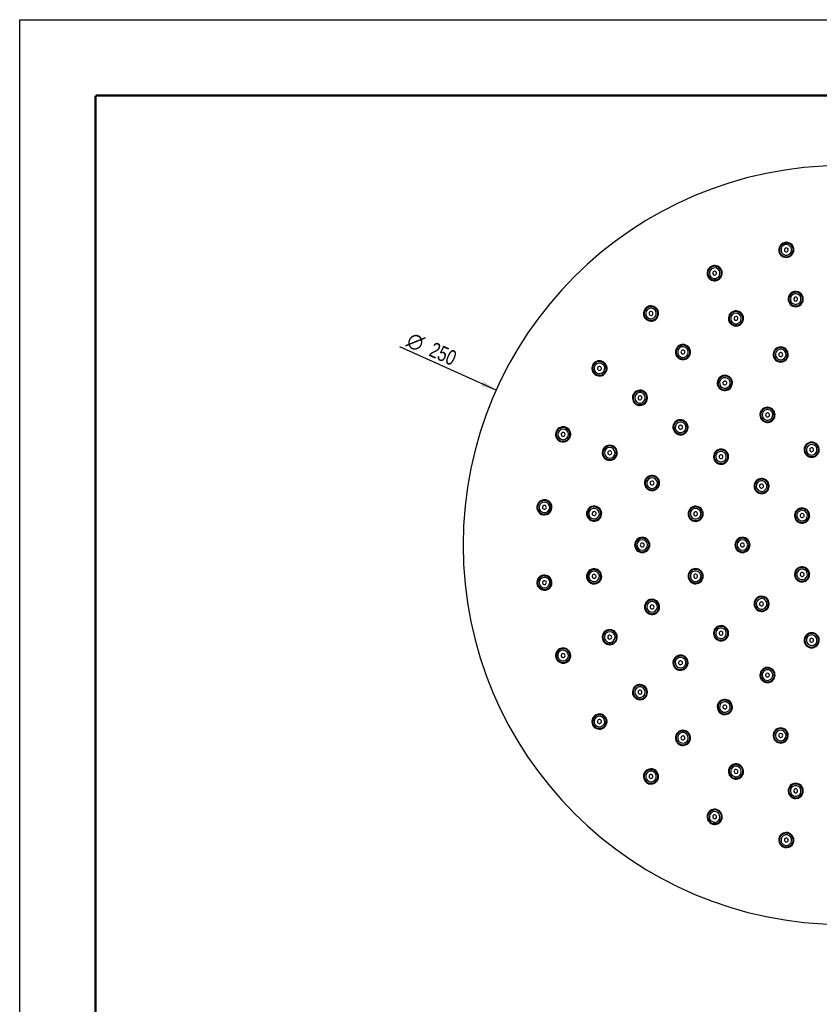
# Model space of a CAD drawing. Header units: millimetres. Extents: x 0 to 210, y 0 to 297.
# Tile 6 of 7: x 0 to 105, y 167 to 297. Entities that reach past the tile are written whole.
import ezdxf
from ezdxf.enums import TextEntityAlignment as Align

# ---------------------------------------------------------------- set-up
doc = ezdxf.new("R2010")
doc.units = ezdxf.units.MM
doc.header["$LTSCALE"] = 19.36
doc.layers.get('0').update_dxf_attribs({"linetype": 'CONTINUOUS'})
doc.layers.add('00_COMPONENTI', color=7, linetype='CONTINUOUS')
doc.layers.add('50_QUOTE', color=7, linetype='CONTINUOUS')
doc.styles.get("Standard").update_dxf_attribs({"font": 'txt', "width": 1.15})
doc.styles.add('TEXTSTYLE_2', font='gdt', dxfattribs={"width": 1.15})
doc.dimstyles.new('DIMSTYLE_2', dxfattribs={"dimtxt": 2, "dimasz": 2, "dimexe": 1, "dimexo": 0.5, "dimtad": 1, "dimlfac": 2.5, "dimdsep": 46, "dimtxsty": 'Standard', "dimblk": '_FILLED', "dimblk1": '_FILLED', "dimblk2": '_FILLED', "dimcen": 0.09, "dimazin": 2, "dimtfac": 1, "dimtofl": 0, "dimtmove": 0, "dimatfit": 1, "dimldrblk": '_FILLED', "dimfxl": 0, "dimtolj": 1, "dimarcsym": 0})

# ---------------------------------------------------------------- blocks, each defined once
blk = doc.blocks.new('_FILLED')
at = {"color": 0, "linetype": 'ByBlock'}
blk.add_solid([(0, 0), (-1, 0.175), (-1, -0.175)], dxfattribs=at)
blk = doc.blocks.new('*D3')
at = {"layer": '50_QUOTE', "color": 2, "linetype": 'Continuous'}
blk.add_line((62.77, 248.18), (50.06, 253.87), dxfattribs=at)
at = {"layer": '50_QUOTE', "color": 2, "linetype": 'Continuous', "xscale": 2, "yscale": 2, "zscale": 2, "rotation": 335.8921643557}
blk.add_blockref('_FILLED', (62.77, 248.18), dxfattribs=at)
at = {"layer": '50_QUOTE', "color": 2, "linetype": 'Continuous', "style": 'TEXTSTYLE_2'}
blk.add_text('n', height=2, rotation=-24.1078, dxfattribs=at).set_placement((52.7, 253.24), align=Align.RIGHT)
at = {"layer": '50_QUOTE', "color": 2, "linetype": 'Continuous', "width": 0.776952}
blk.add_text('250', height=2, rotation=-24.1078, dxfattribs=at).set_placement((56.95, 251.34), align=Align.RIGHT)

msp = doc.modelspace()

# ---------------------------------------------------------------- linework, layer by layer
at = {"color": 7, "linetype": 'Continuous'}
for p, q in [((0, 0), (0, 297)), ((0, 297), (210, 297))]:
    msp.add_line(p, q, dxfattribs=at)
at = {"color": 7, "linetype": 'Continuous', "const_width": 0.3}
for points in [[(10, 287), (200, 287)], [(10, 10), (10, 287)]]:
    msp.add_lwpolyline(points, dxfattribs=at)
at = {"layer": '00_COMPONENTI', "color": 7, "linetype": 'Continuous'}
for centre, radius, start, end in [((108.4135, 227.7604), 50, 90, 270), ((100.9932, 266.6589), 1, 10.8, 190.8), ((100.9932, 266.6589), 0.9, 10.8, 190.8), ((100.9932, 266.6589), 0.9, 10.8, 190.8), ((100.9932, 266.6589), 1, 190.8, 10.8), ((100.9932, 266.6589), 0.9, 190.8, 10.8), ((100.9932, 266.6589), 0.9, 190.8, 10.8), ((100.9932, 266.6589), 0.26, 10.8, 190.8), ((100.9932, 266.6589), 0.26, 190.8, 10.8), ((91.5527, 263.5915), 1, 32.013829, 205.2), ((91.5527, 263.5915), 0.9, 25.2, 205.2), ((91.5527, 263.5915), 0.9, 25.2, 205.2), ((91.5527, 263.5915), 1, 212.013829, 25.2), ((91.5527, 263.5915), 0.9, 205.2, 25.2), ((91.5527, 263.5915), 0.9, 205.2, 25.2), ((91.5527, 263.5915), 0.26, 25.2, 205.2), ((91.5527, 263.5915), 0.26, 205.2, 25.2), ((91.5527, 263.5915), 1, 25.2, 32.013829), ((91.5527, 263.5915), 1, 205.2, 212.013829), ((102.2299, 260.1758), 1, 10.8, 190.8), ((102.2299, 260.1758), 0.9, 10.8, 190.8), ((102.2299, 260.1758), 0.9, 10.8, 190.8), ((102.2299, 260.1758), 1, 190.8, 10.8), ((102.2299, 260.1758), 0.9, 190.8, 10.8), ((102.2299, 260.1758), 0.9, 190.8, 10.8), ((102.2299, 260.1758), 0.26, 10.8, 190.8), ((102.2299, 260.1758), 0.26, 190.8, 10.8), ((83.1715, 258.2727), 1, 46.413829, 212.786171), ((83.1715, 258.2727), 0.9, 39.6, 219.6), ((83.1715, 258.2727), 0.9, 39.6, 219.6), ((83.1715, 258.2727), 0.9, 219.6, 39.6), ((83.1715, 258.2727), 0.9, 219.6, 39.6), ((83.1715, 258.2727), 1, 226.413829, 32.786171), ((83.1715, 258.2727), 0.26, 39.6, 219.6), ((83.1715, 258.2727), 0.26, 219.6, 39.6), ((83.1715, 258.2727), 1, 39.6, 46.413829), ((83.1715, 258.2727), 1, 32.786171, 39.6), ((94.3628, 257.6197), 1, 32.013829, 205.2), ((94.3628, 257.6197), 0.9, 25.2, 205.2), ((94.3628, 257.6197), 0.9, 25.2, 205.2), ((83.1715, 258.2727), 1, 212.786171, 219.6), ((83.1715, 258.2727), 1, 219.6, 226.413829), ((94.3628, 257.6197), 1, 205.2, 212.013829), ((94.3628, 257.6197), 1, 212.013829, 25.2), ((94.3628, 257.6197), 0.9, 205.2, 25.2), ((94.3628, 257.6197), 0.9, 205.2, 25.2), ((94.3628, 257.6197), 0.26, 25.2, 205.2), ((94.3628, 257.6197), 0.26, 205.2, 25.2), ((94.3628, 257.6197), 1, 25.2, 32.013829), ((87.3785, 253.1873), 1, 46.413829, 212.786171), ((87.3785, 253.1873), 0.9, 39.6, 219.6), ((87.3785, 253.1873), 0.9, 39.6, 219.6), ((87.3785, 253.1873), 0.9, 219.6, 39.6), ((87.3785, 253.1873), 0.9, 219.6, 39.6), ((87.3785, 253.1873), 1, 226.413829, 32.786171), ((87.3785, 253.1873), 0.26, 39.6, 219.6), ((87.3785, 253.1873), 0.26, 219.6, 39.6), ((87.3785, 253.1873), 1, 39.6, 46.413829), ((87.3785, 253.1873), 1, 32.786171, 39.6), ((100.2555, 252.8683), 1, 24.813829, 198), ((100.2555, 252.8683), 1, 204.813829, 18), ((100.2555, 252.8683), 0.9, 18, 198), ((100.2555, 252.8683), 0.9, 18, 198), ((100.2555, 252.8683), 0.9, 198, 18), ((100.2555, 252.8683), 0.9, 198, 18), ((100.2555, 252.8683), 0.26, 18, 198), ((100.2555, 252.8683), 1, 18, 24.813829), ((76.3765, 251.0367), 1, 60.813829, 227.186171), ((76.3765, 251.0367), 0.9, 54, 234), ((76.3765, 251.0367), 0.9, 54, 234), ((76.3765, 251.0367), 1, 54, 60.813829), ((76.3765, 251.0367), 1, 47.186171, 54), ((87.3785, 253.1873), 1, 212.786171, 219.6), ((87.3785, 253.1873), 1, 219.6, 226.413829), ((100.2555, 252.8683), 1, 198, 204.813829), ((100.2555, 252.8683), 0.26, 198, 18), ((76.3765, 251.0367), 0.9, 234, 54), ((76.3765, 251.0367), 0.9, 234, 54), ((76.3765, 251.0367), 1, 240.813829, 47.186171), ((76.3765, 251.0367), 0.26, 54, 234), ((76.3765, 251.0367), 0.26, 234, 54), ((76.3765, 251.0367), 1, 227.186171, 234), ((76.3765, 251.0367), 1, 234, 240.813829), ((92.896, 249.1184), 1, 42.813829, 209.186171), ((92.896, 249.1184), 0.9, 36, 216), ((92.896, 249.1184), 0.9, 36, 216), ((92.896, 249.1184), 1, 222.813829, 29.186171), ((92.896, 249.1184), 0.9, 216, 36), ((92.896, 249.1184), 0.9, 216, 36), ((92.896, 249.1184), 0.26, 36, 216), ((92.896, 249.1184), 0.26, 216, 36), ((92.896, 249.1184), 1, 36, 42.813829), ((92.896, 249.1184), 1, 29.186171, 36), ((81.716, 247.1573), 1, 60.813829, 227.186171), ((81.716, 247.1573), 0.9, 54, 234), ((81.716, 247.1573), 0.9, 54, 234), ((81.716, 247.1573), 1, 240.813829, 47.186171), ((81.716, 247.1573), 1, 54, 60.813829), ((81.716, 247.1573), 1, 47.186171, 54), ((92.896, 249.1184), 1, 209.186171, 216), ((92.896, 249.1184), 1, 216, 222.813829), ((81.716, 247.1573), 0.9, 234, 54), ((81.716, 247.1573), 0.9, 234, 54), ((81.716, 247.1573), 0.26, 54, 234), ((81.716, 247.1573), 0.26, 234, 54), ((81.716, 247.1573), 1, 227.186171, 234), ((81.716, 247.1573), 1, 234, 240.813829), ((98.5135, 244.9077), 1, 36.813829, 203.186171), ((98.5135, 244.9077), 0.9, 30, 210), ((98.5135, 244.9077), 0.9, 30, 210), ((98.5135, 244.9077), 1, 216.813829, 23.186171), ((98.5135, 244.9077), 0.9, 210, 30), ((98.5135, 244.9077), 0.9, 210, 30), ((98.5135, 244.9077), 1, 30, 36.813829), ((98.5135, 244.9077), 1, 23.186171, 30), ((87.0555, 243.2779), 1, 60.813829, 227.186171), ((87.0555, 243.2779), 0.9, 54, 234), ((87.0555, 243.2779), 0.9, 54, 234), ((87.0555, 243.2779), 0.9, 234, 54), ((87.0555, 243.2779), 0.9, 234, 54), ((87.0555, 243.2779), 1, 240.813829, 47.186171), ((87.0555, 243.2779), 1, 54, 60.813829), ((87.0555, 243.2779), 1, 47.186171, 54), ((98.5135, 244.9077), 1, 203.186171, 210), ((98.5135, 244.9077), 1, 210, 216.813829), ((98.5135, 244.9077), 0.26, 30, 210), ((98.5135, 244.9077), 0.26, 210, 30), ((71.5944, 242.3381), 1, 68.4, 241.586171), ((71.5944, 242.3381), 0.9, 68.4, 248.4), ((71.5944, 242.3381), 0.9, 68.4, 248.4), ((71.5944, 242.3381), 1, 248.4, 61.586171), ((71.5944, 242.3381), 0.9, 248.4, 68.4), ((71.5944, 242.3381), 0.9, 248.4, 68.4), ((71.5944, 242.3381), 1, 61.586171, 68.4), ((87.0555, 243.2779), 0.26, 54, 234), ((87.0555, 243.2779), 0.26, 234, 54), ((71.5944, 242.3381), 1, 241.586171, 248.4), ((71.5944, 242.3381), 0.26, 68.4, 248.4), ((71.5944, 242.3381), 0.26, 248.4, 68.4), ((87.0555, 243.2779), 1, 227.186171, 234), ((87.0555, 243.2779), 1, 234, 240.813829), ((77.7309, 239.9085), 1, 68.4, 241.586171), ((77.7309, 239.9085), 0.9, 68.4, 248.4), ((77.7309, 239.9085), 0.9, 68.4, 248.4), ((77.7309, 239.9085), 1, 248.4, 61.586171), ((77.7309, 239.9085), 0.9, 248.4, 68.4), ((77.7309, 239.9085), 0.9, 248.4, 68.4), ((77.7309, 239.9085), 0.26, 68.4, 248.4), ((77.7309, 239.9085), 0.26, 248.4, 68.4), ((77.7309, 239.9085), 1, 61.586171, 68.4), ((92.395, 239.3985), 1, 60.813829, 227.186171), ((92.395, 239.3985), 0.9, 54, 234), ((92.395, 239.3985), 0.9, 54, 234), ((92.395, 239.3985), 0.9, 234, 54), ((92.395, 239.3985), 0.9, 234, 54), ((92.395, 239.3985), 1, 240.813829, 47.186171), ((92.395, 239.3985), 1, 54, 60.813829), ((92.395, 239.3985), 1, 47.186171, 54), ((104.3345, 240.3143), 1, 24.813829, 198), ((104.3345, 240.3143), 1, 204.813829, 18), ((104.3345, 240.3143), 0.9, 18, 198), ((104.3345, 240.3143), 0.9, 18, 198), ((104.3345, 240.3143), 0.9, 198, 18), ((104.3345, 240.3143), 0.9, 198, 18), ((104.3345, 240.3143), 0.26, 18, 198), ((104.3345, 240.3143), 0.26, 198, 18), ((104.3345, 240.3143), 1, 18, 24.813829), ((77.7309, 239.9085), 1, 241.586171, 248.4), ((92.395, 239.3985), 0.26, 54, 234), ((92.395, 239.3985), 0.26, 234, 54), ((104.3345, 240.3143), 1, 198, 204.813829), ((92.395, 239.3985), 1, 227.186171, 234), ((92.395, 239.3985), 1, 234, 240.813829), ((83.3056, 235.9184), 1, 72, 245.186171), ((83.3056, 235.9184), 0.9, 72, 252), ((83.3056, 235.9184), 0.9, 72, 252), ((83.3056, 235.9184), 1, 252, 65.186171), ((83.3056, 235.9184), 0.9, 252, 72), ((83.3056, 235.9184), 0.9, 252, 72), ((83.3056, 235.9184), 1, 65.186171, 72), ((97.7345, 235.5191), 1, 60.813829, 227.186171), ((97.7345, 235.5191), 0.9, 54, 234), ((97.7345, 235.5191), 0.9, 54, 234), ((97.7345, 235.5191), 0.9, 234, 54), ((97.7345, 235.5191), 0.9, 234, 54), ((97.7345, 235.5191), 1, 240.813829, 47.186171), ((97.7345, 235.5191), 1, 54, 60.813829), ((97.7345, 235.5191), 1, 47.186171, 54), ((83.3056, 235.9184), 1, 245.186171, 252), ((83.3056, 235.9184), 0.26, 72, 252), ((83.3056, 235.9184), 0.26, 252, 72), ((97.7345, 235.5191), 0.26, 54, 234), ((97.7345, 235.5191), 0.26, 234, 54), ((69.1258, 232.7236), 1, 82.8, 262.8), ((69.1258, 232.7236), 0.9, 82.8, 262.8), ((69.1258, 232.7236), 0.9, 82.8, 262.8), ((69.1258, 232.7236), 1, 262.8, 82.8), ((69.1258, 232.7236), 0.9, 262.8, 82.8), ((69.1258, 232.7236), 0.9, 262.8, 82.8), ((97.7345, 235.5191), 1, 227.186171, 234), ((97.7345, 235.5191), 1, 234, 240.813829), ((69.1258, 232.7236), 0.26, 82.8, 262.8), ((69.1258, 232.7236), 0.26, 262.8, 82.8), ((75.6737, 231.8964), 1, 82.8, 262.8), ((75.6737, 231.8964), 0.9, 82.8, 262.8), ((75.6737, 231.8964), 0.9, 82.8, 262.8), ((75.6737, 231.8964), 1, 262.8, 82.8), ((75.6737, 231.8964), 0.9, 262.8, 82.8), ((75.6737, 231.8964), 0.9, 262.8, 82.8), ((89.0462, 231.877), 1, 78, 258), ((89.0462, 231.877), 0.9, 78, 258), ((89.0462, 231.877), 0.9, 78, 258), ((89.0462, 231.877), 1, 258, 78), ((89.0462, 231.877), 0.9, 258, 78), ((89.0462, 231.877), 0.9, 258, 78), ((103.074, 231.6397), 1, 60.813829, 227.186171), ((103.074, 231.6397), 0.9, 54, 234), ((103.074, 231.6397), 0.9, 54, 234), ((103.074, 231.6397), 0.9, 234, 54), ((103.074, 231.6397), 0.9, 234, 54), ((103.074, 231.6397), 1, 240.813829, 47.186171), ((103.074, 231.6397), 1, 54, 60.813829), ((103.074, 231.6397), 1, 47.186171, 54), ((75.6737, 231.8964), 0.26, 82.8, 262.8), ((75.6737, 231.8964), 0.26, 262.8, 82.8), ((89.0462, 231.877), 0.26, 78, 258), ((89.0462, 231.877), 0.26, 258, 78), ((103.074, 231.6397), 0.26, 54, 234), ((103.074, 231.6397), 0.26, 234, 54), ((103.074, 231.6397), 1, 227.186171, 234), ((103.074, 231.6397), 1, 234, 240.813829), ((82.0135, 227.7604), 1, 90, 270), ((82.0135, 227.7604), 0.9, 90, 270), ((82.0135, 227.7604), 0.9, 90, 270), ((82.0135, 227.7604), 1, 270, 90), ((82.0135, 227.7604), 0.9, 270, 90), ((82.0135, 227.7604), 0.9, 270, 90), ((95.2135, 227.7604), 1, 90, 270), ((95.2135, 227.7604), 0.9, 90, 270), ((95.2135, 227.7604), 0.9, 90, 270), ((95.2135, 227.7604), 1, 270, 90), ((95.2135, 227.7604), 0.9, 270, 90), ((95.2135, 227.7604), 0.9, 270, 90), ((82.0135, 227.7604), 0.26, 90, 270), ((82.0135, 227.7604), 0.26, 270, 90), ((95.2135, 227.7604), 0.26, 90, 270), ((95.2135, 227.7604), 0.26, 270, 90), ((75.6737, 223.6244), 1, 97.2, 277.2), ((75.6737, 223.6244), 1, 277.2, 97.2), ((89.0462, 223.6437), 1, 102, 282), ((89.0462, 223.6437), 1, 282, 102), ((89.0462, 223.6437), 0.9, 282, 102), ((89.0462, 223.6437), 0.9, 282, 102), ((103.074, 223.881), 1, 132.813829, 299.186171), ((103.074, 223.881), 0.9, 126, 306), ((103.074, 223.881), 0.9, 126, 306), ((103.074, 223.881), 1, 126, 132.813829), ((103.074, 223.881), 1, 119.186171, 126), ((103.074, 223.881), 0.9, 306, 126), ((103.074, 223.881), 0.9, 306, 126), ((103.074, 223.881), 1, 312.813829, 119.186171), ((69.1258, 222.7972), 1, 97.2, 277.2), ((69.1258, 222.7972), 0.9, 97.2, 277.2), ((69.1258, 222.7972), 0.9, 97.2, 277.2), ((69.1258, 222.7972), 1, 277.2, 97.2), ((69.1258, 222.7972), 0.9, 277.2, 97.2), ((69.1258, 222.7972), 0.9, 277.2, 97.2), ((75.6737, 223.6244), 0.9, 97.2, 277.2), ((75.6737, 223.6244), 0.9, 97.2, 277.2), ((75.6737, 223.6244), 0.26, 97.2, 277.2), ((75.6737, 223.6244), 0.9, 277.2, 97.2), ((75.6737, 223.6244), 0.9, 277.2, 97.2), ((75.6737, 223.6244), 0.26, 277.2, 97.2), ((89.0462, 223.6437), 0.9, 102, 282), ((89.0462, 223.6437), 0.9, 102, 282), ((89.0462, 223.6437), 0.26, 102, 282), ((89.0462, 223.6437), 0.26, 282, 102), ((103.074, 223.881), 0.26, 126, 306), ((103.074, 223.881), 0.26, 306, 126), ((69.1258, 222.7972), 0.26, 97.2, 277.2), ((69.1258, 222.7972), 0.26, 277.2, 97.2), ((103.074, 223.881), 1, 299.186171, 306), ((103.074, 223.881), 1, 306, 312.813829), ((97.7345, 220.0016), 1, 132.813829, 299.186171), ((97.7345, 220.0016), 0.9, 126, 306), ((97.7345, 220.0016), 0.9, 126, 306), ((97.7345, 220.0016), 1, 126, 132.813829), ((97.7345, 220.0016), 1, 119.186171, 126), ((97.7345, 220.0016), 0.9, 306, 126), ((97.7345, 220.0016), 0.9, 306, 126), ((97.7345, 220.0016), 1, 312.813829, 119.186171), ((83.3056, 219.6023), 1, 114.813829, 288), ((83.3056, 219.6023), 0.9, 108, 288), ((83.3056, 219.6023), 0.9, 108, 288), ((83.3056, 219.6023), 1, 108, 114.813829), ((83.3056, 219.6023), 1, 294.813829, 108), ((83.3056, 219.6023), 0.9, 288, 108), ((83.3056, 219.6023), 0.9, 288, 108), ((83.3056, 219.6023), 0.26, 108, 288), ((83.3056, 219.6023), 0.26, 288, 108), ((97.7345, 220.0016), 0.26, 126, 306), ((97.7345, 220.0016), 0.26, 306, 126), ((83.3056, 219.6023), 1, 288, 294.813829), ((97.7345, 220.0016), 1, 299.186171, 306), ((97.7345, 220.0016), 1, 306, 312.813829), ((92.395, 216.1222), 1, 132.813829, 299.186171), ((92.395, 216.1222), 0.9, 126, 306), ((92.395, 216.1222), 0.9, 126, 306), ((92.395, 216.1222), 1, 126, 132.813829), ((92.395, 216.1222), 1, 119.186171, 126), ((92.395, 216.1222), 0.9, 306, 126), ((92.395, 216.1222), 0.9, 306, 126), ((92.395, 216.1222), 1, 312.813829, 119.186171), ((77.7309, 215.6123), 1, 118.413829, 291.6), ((77.7309, 215.6123), 0.9, 111.6, 291.6), ((77.7309, 215.6123), 0.9, 111.6, 291.6), ((77.7309, 215.6123), 1, 111.6, 118.413829), ((77.7309, 215.6123), 1, 298.413829, 111.6), ((77.7309, 215.6123), 0.9, 291.6, 111.6), ((77.7309, 215.6123), 0.9, 291.6, 111.6), ((77.7309, 215.6123), 0.26, 111.6, 291.6), ((77.7309, 215.6123), 0.26, 291.6, 111.6), ((92.395, 216.1222), 0.26, 126, 306), ((92.395, 216.1222), 0.26, 306, 126), ((104.3345, 215.2064), 1, 162, 335.186171), ((104.3345, 215.2064), 1, 155.186171, 162), ((104.3345, 215.2064), 1, 342, 155.186171), ((104.3345, 215.2064), 0.9, 162, 342), ((104.3345, 215.2064), 0.9, 162, 342), ((104.3345, 215.2064), 0.9, 342, 162), ((104.3345, 215.2064), 0.9, 342, 162), ((104.3345, 215.2064), 0.26, 342, 162), ((71.5944, 213.1826), 1, 298.413829, 111.6), ((77.7309, 215.6123), 1, 291.6, 298.413829), ((92.395, 216.1222), 1, 299.186171, 306), ((92.395, 216.1222), 1, 306, 312.813829), ((104.3345, 215.2064), 0.26, 162, 342), ((104.3345, 215.2064), 1, 335.186171, 342), ((71.5944, 213.1826), 1, 118.413829, 291.6), ((71.5944, 213.1826), 0.9, 111.6, 291.6), ((71.5944, 213.1826), 0.9, 111.6, 291.6), ((71.5944, 213.1826), 1, 111.6, 118.413829), ((71.5944, 213.1826), 0.9, 291.6, 111.6), ((71.5944, 213.1826), 0.9, 291.6, 111.6), ((71.5944, 213.1826), 0.26, 111.6, 291.6), ((71.5944, 213.1826), 0.26, 291.6, 111.6), ((87.0555, 212.2428), 1, 132.813829, 299.186171), ((87.0555, 212.2428), 0.9, 126, 306), ((87.0555, 212.2428), 0.9, 126, 306), ((87.0555, 212.2428), 1, 126, 132.813829), ((87.0555, 212.2428), 1, 119.186171, 126), ((87.0555, 212.2428), 0.9, 306, 126), ((87.0555, 212.2428), 0.9, 306, 126), ((87.0555, 212.2428), 1, 312.813829, 119.186171), ((71.5944, 213.1826), 1, 291.6, 298.413829), ((87.0555, 212.2428), 0.26, 126, 306), ((87.0555, 212.2428), 0.26, 306, 126), ((98.5135, 210.6131), 1, 336.813829, 143.186171), ((87.0555, 212.2428), 1, 299.186171, 306), ((87.0555, 212.2428), 1, 306, 312.813829), ((98.5135, 210.6131), 1, 156.813829, 323.186171), ((98.5135, 210.6131), 1, 150, 156.813829), ((98.5135, 210.6131), 0.9, 150, 330), ((98.5135, 210.6131), 0.9, 150, 330), ((98.5135, 210.6131), 1, 143.186171, 150), ((98.5135, 210.6131), 0.9, 330, 150), ((98.5135, 210.6131), 0.9, 330, 150), ((98.5135, 210.6131), 0.26, 150, 330), ((98.5135, 210.6131), 0.26, 330, 150), ((81.716, 208.3634), 1, 132.813829, 299.186171), ((81.716, 208.3634), 0.9, 126, 306), ((81.716, 208.3634), 0.9, 126, 306), ((81.716, 208.3634), 1, 126, 132.813829), ((81.716, 208.3634), 1, 119.186171, 126), ((81.716, 208.3634), 0.9, 306, 126), ((81.716, 208.3634), 0.9, 306, 126), ((81.716, 208.3634), 1, 312.813829, 119.186171), ((98.5135, 210.6131), 1, 323.186171, 330), ((98.5135, 210.6131), 1, 330, 336.813829), ((81.716, 208.3634), 0.26, 126, 306), ((81.716, 208.3634), 0.26, 306, 126), ((81.716, 208.3634), 1, 299.186171, 306), ((81.716, 208.3634), 1, 306, 312.813829), ((92.896, 206.4023), 1, 150.813829, 317.186171), ((92.896, 206.4023), 0.9, 144, 324), ((92.896, 206.4023), 0.9, 144, 324), ((92.896, 206.4023), 1, 144, 150.813829), ((92.896, 206.4023), 1, 137.186171, 144), ((92.896, 206.4023), 1, 330.813829, 137.186171), ((92.896, 206.4023), 0.9, 324, 144), ((92.896, 206.4023), 0.9, 324, 144), ((92.896, 206.4023), 0.26, 144, 324), ((92.896, 206.4023), 0.26, 324, 144), ((76.3765, 204.4841), 1, 132.813829, 299.186171), ((76.3765, 204.4841), 0.9, 126, 306), ((76.3765, 204.4841), 0.9, 126, 306), ((76.3765, 204.4841), 1, 126, 132.813829), ((76.3765, 204.4841), 1, 119.186171, 126), ((76.3765, 204.4841), 0.9, 306, 126), ((76.3765, 204.4841), 0.9, 306, 126), ((76.3765, 204.4841), 1, 312.813829, 119.186171), ((92.896, 206.4023), 1, 317.186171, 324), ((92.896, 206.4023), 1, 324, 330.813829), ((76.3765, 204.4841), 0.26, 126, 306), ((76.3765, 204.4841), 0.26, 306, 126), ((76.3765, 204.4841), 1, 299.186171, 306), ((76.3765, 204.4841), 1, 306, 312.813829), ((87.3785, 202.3334), 1, 147.213829, 313.586171), ((87.3785, 202.3334), 0.9, 140.4, 320.4), ((87.3785, 202.3334), 0.9, 140.4, 320.4), ((87.3785, 202.3334), 1, 140.4, 147.213829), ((87.3785, 202.3334), 1, 133.586171, 140.4), ((87.3785, 202.3334), 0.9, 320.4, 140.4), ((87.3785, 202.3334), 0.9, 320.4, 140.4), ((87.3785, 202.3334), 1, 327.213829, 133.586171), ((87.3785, 202.3334), 0.26, 140.4, 320.4), ((87.3785, 202.3334), 0.26, 320.4, 140.4), ((100.2555, 202.6525), 1, 162, 335.186171), ((100.2555, 202.6525), 1, 155.186171, 162), ((100.2555, 202.6525), 1, 342, 155.186171), ((100.2555, 202.6525), 0.9, 162, 342), ((100.2555, 202.6525), 0.9, 162, 342), ((100.2555, 202.6525), 0.9, 342, 162), ((100.2555, 202.6525), 0.9, 342, 162), ((100.2555, 202.6525), 0.26, 162, 342), ((100.2555, 202.6525), 0.26, 342, 162), ((87.3785, 202.3334), 1, 313.586171, 320.4), ((87.3785, 202.3334), 1, 320.4, 327.213829), ((100.2555, 202.6525), 1, 335.186171, 342), ((94.3628, 197.9011), 1, 334.8, 147.986171), ((94.3628, 197.9011), 0.9, 334.8, 154.8), ((94.3628, 197.9011), 0.9, 334.8, 154.8), ((83.1715, 197.248), 1, 147.213829, 313.586171), ((83.1715, 197.248), 0.9, 140.4, 320.4), ((83.1715, 197.248), 0.9, 140.4, 320.4), ((83.1715, 197.248), 1, 140.4, 147.213829), ((83.1715, 197.248), 1, 133.586171, 140.4), ((83.1715, 197.248), 0.9, 320.4, 140.4), ((83.1715, 197.248), 0.9, 320.4, 140.4), ((83.1715, 197.248), 1, 327.213829, 133.586171), ((83.1715, 197.248), 0.26, 140.4, 320.4), ((83.1715, 197.248), 0.26, 320.4, 140.4), ((94.3628, 197.9011), 1, 154.8, 327.986171), ((94.3628, 197.9011), 1, 147.986171, 154.8), ((94.3628, 197.9011), 0.9, 154.8, 334.8), ((94.3628, 197.9011), 0.9, 154.8, 334.8), ((94.3628, 197.9011), 0.26, 154.8, 334.8), ((94.3628, 197.9011), 0.26, 334.8, 154.8), ((94.3628, 197.9011), 1, 327.986171, 334.8), ((83.1715, 197.248), 1, 313.586171, 320.4), ((83.1715, 197.248), 1, 320.4, 327.213829), ((102.2299, 195.3449), 1, 349.2, 169.2), ((102.2299, 195.3449), 0.9, 349.2, 169.2), ((102.2299, 195.3449), 0.9, 349.2, 169.2), ((102.2299, 195.3449), 1, 169.2, 349.2), ((102.2299, 195.3449), 0.9, 169.2, 349.2), ((102.2299, 195.3449), 0.9, 169.2, 349.2), ((102.2299, 195.3449), 0.26, 169.2, 349.2), ((102.2299, 195.3449), 0.26, 349.2, 169.2), ((91.5527, 191.9292), 1, 154.8, 327.986171), ((91.5527, 191.9292), 1, 147.986171, 154.8), ((91.5527, 191.9292), 0.9, 154.8, 334.8), ((91.5527, 191.9292), 0.9, 154.8, 334.8), ((91.5527, 191.9292), 1, 334.8, 147.986171), ((91.5527, 191.9292), 0.9, 334.8, 154.8), ((91.5527, 191.9292), 0.9, 334.8, 154.8), ((91.5527, 191.9292), 0.26, 334.8, 154.8), ((91.5527, 191.9292), 0.26, 154.8, 334.8), ((91.5527, 191.9292), 1, 327.986171, 334.8), ((100.9932, 188.8618), 1, 349.2, 169.2), ((100.9932, 188.8618), 0.9, 349.2, 169.2), ((100.9932, 188.8618), 0.9, 349.2, 169.2), ((100.9932, 188.8618), 1, 169.2, 349.2), ((100.9932, 188.8618), 0.9, 169.2, 349.2), ((100.9932, 188.8618), 0.9, 169.2, 349.2), ((100.9932, 188.8618), 0.26, 169.2, 349.2), ((100.9932, 188.8618), 0.26, 349.2, 169.2)]:
    msp.add_arc(centre, radius, start, end, dxfattribs=at)
at = {"layer": '00_COMPONENTI', "color": 9, "linetype": 'Continuous'}
for centre, start, end in [((100.9932, 266.6589), 10.8, 190.8), ((100.9932, 266.6589), 190.8, 10.8), ((91.5527, 263.5915), 25.2, 205.2), ((91.5527, 263.5915), 205.2, 25.2), ((102.2299, 260.1758), 10.8, 190.8), ((102.2299, 260.1758), 190.8, 10.8), ((83.1715, 258.2727), 39.6, 219.6), ((83.1715, 258.2727), 219.6, 39.6), ((94.3628, 257.6197), 25.2, 205.2), ((94.3628, 257.6197), 205.2, 25.2), ((87.3785, 253.1873), 39.6, 219.6), ((87.3785, 253.1873), 219.6, 39.6), ((100.2555, 252.8683), 18, 198), ((100.2555, 252.8683), 198, 18), ((76.3765, 251.0367), 54, 234), ((76.3765, 251.0367), 234, 54), ((92.896, 249.1184), 36, 216), ((92.896, 249.1184), 216, 36), ((81.716, 247.1573), 54, 234), ((81.716, 247.1573), 234, 54), ((98.5135, 244.9077), 30, 210), ((98.5135, 244.9077), 210, 30), ((71.5944, 242.3381), 68.4, 248.4), ((71.5944, 242.3381), 248.4, 68.4), ((87.0555, 243.2779), 54, 234), ((87.0555, 243.2779), 234, 54), ((77.7309, 239.9085), 68.4, 248.4), ((77.7309, 239.9085), 248.4, 68.4), ((104.3345, 240.3143), 18, 198), ((104.3345, 240.3143), 198, 18), ((92.395, 239.3985), 54, 234), ((92.395, 239.3985), 234, 54), ((83.3056, 235.9184), 72, 252), ((83.3056, 235.9184), 252, 72), ((97.7345, 235.5191), 54, 234), ((97.7345, 235.5191), 234, 54), ((69.1258, 232.7236), 82.8, 262.8), ((69.1258, 232.7236), 262.8, 82.8), ((75.6737, 231.8964), 82.8, 262.8), ((75.6737, 231.8964), 262.8, 82.8), ((89.0462, 231.877), 78, 258), ((89.0462, 231.877), 258, 78), ((103.074, 231.6397), 54, 234), ((103.074, 231.6397), 234, 54), ((82.0135, 227.7604), 90, 270), ((82.0135, 227.7604), 270, 90), ((95.2135, 227.7604), 90, 270), ((95.2135, 227.7604), 270, 90), ((103.074, 223.881), 306, 126), ((69.1258, 222.7972), 97.2, 277.2), ((69.1258, 222.7972), 277.2, 97.2), ((75.6737, 223.6244), 97.2, 277.2), ((75.6737, 223.6244), 277.2, 97.2), ((89.0462, 223.6437), 102, 282), ((89.0462, 223.6437), 282, 102), ((103.074, 223.881), 126, 306), ((97.7345, 220.0016), 306, 126), ((83.3056, 219.6023), 108, 288), ((83.3056, 219.6023), 288, 108), ((97.7345, 220.0016), 126, 306), ((92.395, 216.1222), 306, 126), ((77.7309, 215.6123), 111.6, 291.6), ((77.7309, 215.6123), 291.6, 111.6), ((92.395, 216.1222), 126, 306), ((104.3345, 215.2064), 342, 162), ((104.3345, 215.2064), 162, 342), ((71.5944, 213.1826), 111.6, 291.6), ((71.5944, 213.1826), 291.6, 111.6), ((87.0555, 212.2428), 306, 126), ((87.0555, 212.2428), 126, 306), ((98.5135, 210.6131), 150, 330), ((98.5135, 210.6131), 330, 150), ((81.716, 208.3634), 306, 126), ((81.716, 208.3634), 126, 306), ((92.896, 206.4023), 144, 324), ((92.896, 206.4023), 324, 144), ((76.3765, 204.4841), 306, 126), ((76.3765, 204.4841), 126, 306), ((87.3785, 202.3334), 140.4, 320.4), ((87.3785, 202.3334), 320.4, 140.4), ((100.2555, 202.6525), 162, 342), ((100.2555, 202.6525), 342, 162), ((94.3628, 197.9011), 334.8, 154.8), ((83.1715, 197.248), 140.4, 320.4), ((83.1715, 197.248), 320.4, 140.4), ((94.3628, 197.9011), 154.8, 334.8), ((102.2299, 195.3449), 349.2, 169.2), ((102.2299, 195.3449), 169.2, 349.2), ((91.5527, 191.9292), 154.8, 334.8), ((91.5527, 191.9292), 334.8, 154.8), ((100.9932, 188.8618), 349.2, 169.2), ((100.9932, 188.8618), 169.2, 349.2)]:
    msp.add_arc(centre, 0.7, start, end, dxfattribs=at)

# ---------------------------------------------------------------- dimensions: what is measured, and where the dimension line sits
at = {"layer": '50_QUOTE', "color": 2, "linetype": 'Continuous'}
dim = msp.add_diameter_dim_2p(p1=(62.7746, 248.1831), p2=(154.0524, 207.3376), text='%%c<>', dimstyle='DIMSTYLE_2', override={"dimpost": '<>'}, dxfattribs=at)
dim.commit()
dim.dimension.update_dxf_attribs({"geometry": '*D3', "text_midpoint": (54.0172, 253.7453), "dimtype": 163})

doc.saveas('drawing.dxf')
